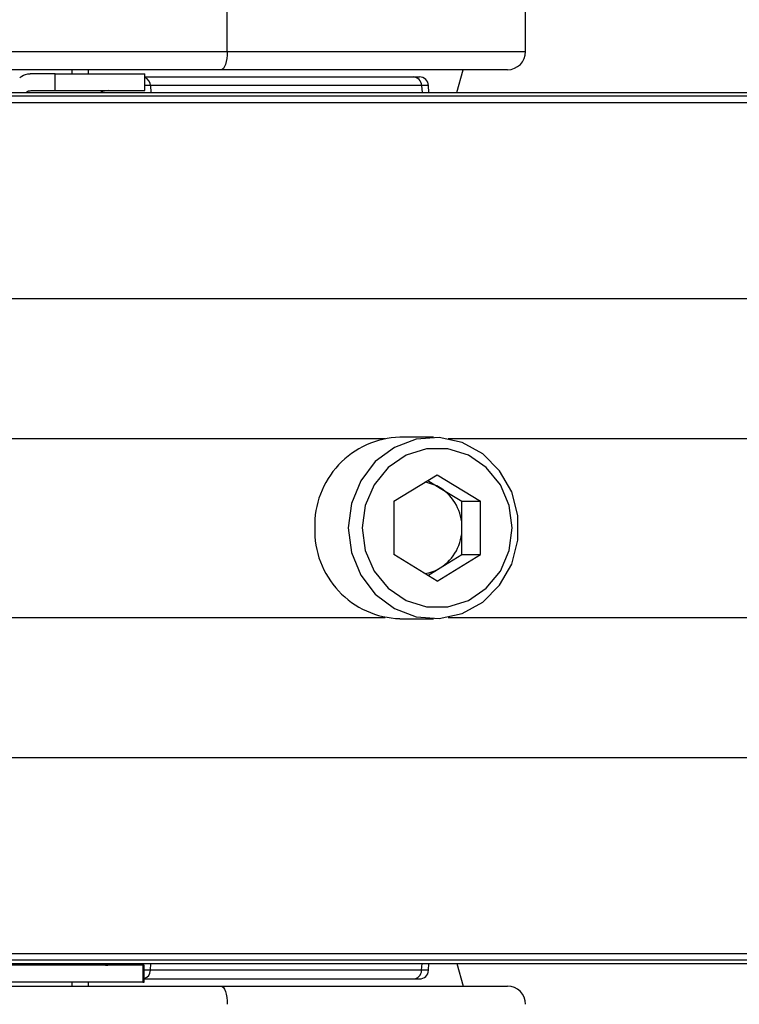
# Model space of a CAD drawing. Header units: millimetres. Extents: x 20 to 26560, y 40 to 17955.
# Tile 68 of 90: x 10217 to 10296, y 13034 to 13143. Entities that reach past the tile are written whole.
import ezdxf

# ---------------------------------------------------------------- set-up
doc = ezdxf.new("R2010")
doc.units = ezdxf.units.MM
doc.header["$LTSCALE"] = 2
doc.layers.add('COMPONENT_GEOMETRY', color=7, linetype='Continuous')
doc.styles.add('SLDTEXTSTYLE0', font='TXT', dxfattribs={"width": 0.75})
doc.dimstyles.new('SLDDIMSTYLE0', dxfattribs={"dimtxt": 150, "dimasz": 6.604, "dimexe": 0, "dimexo": 0.0625, "dimgap": 37.5, "dimtad": 0, "dimtih": 1, "dimtoh": 1, "dimdec": 1, "dimrnd": 1e-09, "dimzin": 12, "dimdsep": 46, "dimtxsty": 'SLDTEXTSTYLE0', "dimsah": 1, "dimcen": 0.09, "dimadec": 0, "dimazin": 3, "dimtfac": 1, "dimtdec": 1, "dimtofl": 0, "dimtmove": 0, "dimatfit": 3, "dimfxl": 1, "dimfrac": 2, "dimtolj": 1, "dimtzin": 12, "dimarcsym": 0})
doc.dimstyles.new('SLDDIMSTYLE1', dxfattribs={"dimtxt": 150, "dimasz": 6.604, "dimexe": 0, "dimexo": 0.0625, "dimgap": 37.5, "dimtad": 0, "dimtih": 1, "dimtoh": 1, "dimdec": 0, "dimrnd": 1e-09, "dimzin": 12, "dimdsep": 46, "dimtxsty": 'SLDTEXTSTYLE0', "dimsah": 1, "dimcen": 0.09, "dimadec": 0, "dimazin": 3, "dimtfac": 1, "dimtdec": 0, "dimtofl": 0, "dimtmove": 0, "dimatfit": 3, "dimfxl": 1, "dimfrac": 2, "dimtolj": 1, "dimtzin": 12, "dimarcsym": 0})

# ---------------------------------------------------------------- blocks, each defined once
blk = doc.blocks.new('_D')
at = {"layer": 'COMPONENT_GEOMETRY', "color": 7}
for p, q in [((17865.6, 13084.21), (17865.6, 8497.89)), ((9988.31, 12387.67), (9988.31, 8497.89)), ((13516.02, 8720.28), (13470.31, 8720.28)), ((13470.31, 8720.28), (13470.31, 8482.15)), ((14337.89, 8720.28), (14383.59, 8720.28)), ((14383.59, 8720.28), (14383.59, 8482.15)), ((9988.31, 8504.24), (13399.57, 8504.24)), ((17865.6, 8504.24), (14454.34, 8504.24)), ((13470.31, 8482.15), (13516.02, 8482.15)), ((14383.59, 8482.15), (14337.89, 8482.15))]:
    blk.add_line(p, q, dxfattribs=at)
for points in [[(9988.31, 8504.24), (9994.91, 8503.22), (9994.91, 8505.25)], [(17865.6, 8504.24), (17859, 8505.25), (17859, 8503.22)]]:
    blk.add_solid(points, dxfattribs=at)
at = {"layer": 'COMPONENT_GEOMETRY', "color": 7, "char_height": 150, "attachment_point": 1, "style": 'SLDTEXTSTYLE0'}
for s, insert in [('12\'11.06"', (13516.02, 8675.51)), ('3938.6mm', (13434.66, 8451.09))]:
    blk.add_mtext(s, dxfattribs=dict(at, insert=insert))
blk = doc.blocks.new('_D_1')
at = {"layer": 'COMPONENT_GEOMETRY', "color": 7}
for p, q in [((9577.37, 17955.11), (9531.67, 17955.11)), ((9531.67, 17955.11), (9531.67, 17716.99)), ((10399.25, 17955.11), (10444.95, 17955.11)), ((10444.95, 17955.11), (10444.95, 17716.99)), ((2111.02, 13089.29), (2111.02, 17745.42)), ((17865.6, 13089.29), (17865.6, 17745.42)), ((2111.02, 17739.07), (9460.92, 17739.07)), ((17865.6, 17739.07), (10515.69, 17739.07)), ((9531.67, 17716.99), (9577.37, 17716.99)), ((10444.95, 17716.99), (10399.25, 17716.99))]:
    blk.add_line(p, q, dxfattribs=at)
for points in [[(2111.02, 17739.07), (2117.62, 17738.05), (2117.62, 17740.09)], [(17865.6, 17739.07), (17859, 17740.09), (17859, 17738.05)]]:
    blk.add_solid(points, dxfattribs=at)
at = {"layer": 'COMPONENT_GEOMETRY', "color": 7, "char_height": 150, "attachment_point": 1, "style": 'SLDTEXTSTYLE0'}
for s, insert in [('25\'10.13"', (9577.37, 17910.35)), ('7877mm', (9579.14, 17685.92))]:
    blk.add_mtext(s, dxfattribs=dict(at, insert=insert))

msp = doc.modelspace()

# ---------------------------------------------------------------- linework, layer by layer
at = {"color": 7, "linetype": 'Continuous', "lineweight": 25}
for p, q in [((10239.79, 13139.25), (10239.79, 13149.25)), ((10272.69, 13139.25), (10272.69, 13149.25)), ((10154.98, 13139.25), (10239.79, 13139.25)), ((10239.79, 13139.25), (10272.69, 13139.25)), ((10239.11, 13137.25), (10154.29, 13137.25)), ((10220.81, 13136.8), (10218.05, 13136.8)), ((10220.81, 13134.95), (10220.81, 13136.8)), ((10220.81, 13136.8), (10230.69, 13136.8)), ((10222.69, 13136.8), (10222.69, 13137.25)), ((10222.69, 13136.8), (10222.69, 13137.25)), ((10224.49, 13136.8), (10224.49, 13137.25)), ((10224.49, 13136.8), (10224.49, 13137.25)), ((10230.69, 13134.95), (10230.69, 13136.8)), ((10270.69, 13137.25), (10239.11, 13137.25)), ((10265.09, 13134.75), (10265.79, 13137.25)), ((10230.69, 13136.45), (10260.29, 13136.45)), ((10260.29, 13136.45), (10260.98, 13136.45)), ((10183.46, 13134.75), (11635.27, 13134.75)), ((10218.15, 13134.95), (10220.81, 13134.95)), ((10220.81, 13134.95), (10230.69, 13134.95)), ((10261.22, 13135.5), (10231.32, 13135.5)), ((10262.01, 13134.75), (10261.97, 13135.5)), ((10187.27, 13134.36), (11657.21, 13134.36)), ((10262.53, 13096.75), (10258.83, 13096.75)), ((10258.16, 13089.69), (10262.94, 13092.62)), ((10262.94, 13092.62), (10267.72, 13089.69)), ((10261.91, 13091.99), (10263.28, 13091.15)), ((10263.28, 13091.15), (10265.66, 13089.69)), ((10258.16, 13089.69), (10258.16, 13083.82)), ((10265.66, 13089.69), (10267.72, 13089.69)), ((10265.66, 13086.75), (10265.66, 13089.69)), ((10267.72, 13083.82), (10267.72, 13089.69)), ((10265.66, 13083.82), (10265.66, 13086.75)), ((10262.94, 13080.88), (10258.16, 13083.82)), ((10262.94, 13080.88), (10267.72, 13083.82)), ((10263.28, 13082.35), (10265.66, 13083.82)), ((10265.66, 13083.82), (10267.72, 13083.82)), ((10261.91, 13081.51), (10263.28, 13082.35)), ((10258.83, 13076.75), (10262.53, 13076.75)), ((10187.27, 13039.14), (11664.08, 13039.14)), ((10183.46, 13038.75), (10577.68, 13038.75)), ((10230.46, 13038.55), (10194.69, 13038.55)), ((10226.3, 13038.62), (10226.02, 13038.67)), ((10230.46, 13038.55), (10230.46, 13036.7)), ((10230.64, 13038.55), (10230.46, 13038.55)), ((10230.64, 13036.7), (10230.64, 13038.55)), ((10261.22, 13038), (10231.32, 13038)), ((10261.97, 13038), (10262.01, 13038.75)), ((10265.09, 13038.75), (10265.79, 13036.25)), ((10230.64, 13037.05), (10260.29, 13037.05)), ((10260.29, 13037.05), (10260.98, 13037.05)), ((10154.29, 13036.25), (10239.11, 13036.25)), ((10230.46, 13036.7), (10194.69, 13036.7)), ((10222.69, 13036.25), (10222.69, 13036.7)), ((10222.69, 13036.25), (10222.69, 13036.7)), ((10224.49, 13036.25), (10224.49, 13036.7)), ((10224.49, 13036.25), (10224.49, 13036.7)), ((10230.46, 13036.7), (10230.64, 13036.7)), ((10239.11, 13036.25), (10270.69, 13036.25))]:
    msp.add_line(p, q, dxfattribs=at)
at = {"color": 8, "linetype": 'Continuous', "lineweight": 25}
for p, q in [((10231.32, 13135.5), (10230.69, 13135.5)), ((10231.32, 13135.5), (10231.36, 13134.75)), ((10261.22, 13135.5), (10261.26, 13134.75)), ((10261.97, 13135.5), (10261.22, 13135.5)), ((10190.76, 13133.65), (11961.52, 13133.65)), ((10191.47, 13112.05), (11976.1, 13112.05)), ((10187.42, 13096.6), (10257.2, 13096.6)), ((10264.16, 13096.6), (11525.52, 13096.6)), ((10187.42, 13076.9), (10257.2, 13076.9)), ((10264.16, 13076.9), (11525.52, 13076.9)), ((10191.47, 13061.45), (11976.1, 13061.45)), ((10190.76, 13039.85), (11961.52, 13039.85)), ((10231.32, 13038), (10230.64, 13038)), ((10231.32, 13038), (10231.36, 13038.75)), ((10261.22, 13038), (10261.26, 13038.75)), ((10261.97, 13038), (10261.22, 13038))]:
    msp.add_line(p, q, dxfattribs=at)
at = {"color": 7, "linetype": 'Continuous', "lineweight": 25, "flags": 128}
for points in [[(10239.79, 13139.25), (10239.78, 13138.86), (10239.74, 13138.49), (10239.68, 13138.14), (10239.59, 13137.84), (10239.49, 13137.59), (10239.37, 13137.4), (10239.24, 13137.29), (10239.11, 13137.25)], [(10253.13, 13086.75), (10253.48, 13084.05), (10254.5, 13081.56), (10256.11, 13079.44), (10258.21, 13077.87), (10260.62, 13076.96), (10263.17, 13076.78), (10265.68, 13077.33), (10267.95, 13078.58), (10269.82, 13080.44), (10271.15, 13082.77), (10271.84, 13085.39), (10271.84, 13088.11), (10271.15, 13090.74), (10269.82, 13093.06), (10267.95, 13094.92), (10265.68, 13096.17), (10263.17, 13096.73), (10260.62, 13096.54), (10258.21, 13095.63), (10256.11, 13094.06), (10254.5, 13091.95), (10253.48, 13089.45), (10253.13, 13086.75)], [(10254.67, 13086.75), (10255, 13084.27), (10255.98, 13081.99), (10257.52, 13080.1), (10259.5, 13078.75), (10261.76, 13078.04), (10264.12, 13078.04), (10266.37, 13078.75), (10268.35, 13080.1), (10269.9, 13081.99), (10270.87, 13084.27), (10271.21, 13086.75), (10270.87, 13089.23), (10269.9, 13091.51), (10268.35, 13093.4), (10266.37, 13094.76), (10264.12, 13095.46), (10261.76, 13095.46), (10259.5, 13094.76), (10257.52, 13093.4), (10255.98, 13091.51), (10255, 13089.23), (10254.67, 13086.75)], [(10226.3, 13038.59), (10225.97, 13038.69), (10225.95, 13038.7)], [(10239.11, 13036.25), (10239.24, 13036.21), (10239.37, 13036.1), (10239.49, 13035.91), (10239.59, 13035.67), (10239.68, 13035.36), (10239.74, 13035.02), (10239.78, 13034.64), (10239.79, 13034.25)]]:
    msp.add_lwpolyline(points, dxfattribs=at)
at = {"color": 7, "linetype": 'Continuous', "lineweight": 25}
for centre, radius, start, end in [((10270.69, 13139.25), 2, 270, 0), ((10260.26, 13135.49), 0.962, 0.8199, 87.9547), ((10260.98, 13135.45), 1, 3, 90), ((10226.69, 13132.95), 2, 90, 115.8419), ((10259.13, 13087.06), 9.7, 91.7591, 181.8037), ((10260.87, 13087.25), 4.59, 58.3351, 81.1413), ((10260.52, 13086.81), 5.15, 359.3754, 57.5861), ((10259.13, 13086.45), 9.7, 178.1963, 268.2409), ((10260.52, 13086.7), 5.15, 302.4139, 0.6246), ((10260.87, 13086.25), 4.59, 278.8587, 301.6649), ((10260.26, 13038.01), 0.962, 272.0453, 359.1801), ((10260.98, 13038.05), 1, 270, 357), ((10270.69, 13034.25), 2, 0, 90)]:
    msp.add_arc(centre, radius, start, end, dxfattribs=at)
at = {"color": 8, "linetype": 'Continuous', "lineweight": 25}
for centre, radius, start, end in [((10230.33, 13135.47), 0.993, 1.713, 68.6897), ((10230.33, 13038.03), 0.989, 287.9288, 358.3554)]:
    msp.add_arc(centre, radius, start, end, dxfattribs=at)
at = {"color": 7, "linetype": 'Continuous', "lineweight": 25}
for points, knots in [([(10216.9, 13136.4), (10217.19, 13136.57), (10217.56, 13136.78), (10217.96, 13136.8), (10218.05, 13136.8)], [0, 0, 0, 0, 0.774818, 1, 1, 1, 1]), ([(10217.61, 13134.75), (10217.67, 13134.8), (10217.84, 13134.93), (10218.03, 13134.94), (10218.15, 13134.95)], [0, 0, 0, 0, 0.352331, 1, 1, 1, 1]), ([(10225.85, 13038.75), (10225.93, 13038.7), (10226.18, 13038.57), (10226.45, 13038.56), (10226.63, 13038.55)], [0, 0, 0, 0, 0.352331, 1, 1, 1, 1])]:
    msp.add_open_spline(points, degree=3, knots=knots, dxfattribs=at)

# ---------------------------------------------------------------- dimensions: what is measured, and where the dimension line sits
at = {"layer": 'COMPONENT_GEOMETRY', "color": 7}
dim = msp.add_linear_dim(base=(17865.6, 17739.07), p1=(2111.02, 13086.75), p2=(17865.6, 13086.75), angle=0, dimstyle='SLDDIMSTYLE1', dxfattribs=at)
dim.commit()
dim.dimension.update_dxf_attribs({"geometry": '_D_1', "text_midpoint": (9988.31, 17739.07), "dimtype": 160})
dim = msp.add_linear_dim(base=(9988.31, 8504.24), p1=(17865.6, 13086.75), p2=(9988.31, 12390.21), dimstyle='SLDDIMSTYLE0', dxfattribs=at)
dim.commit()
dim.dimension.update_dxf_attribs({"geometry": '_D', "text_midpoint": (13926.95, 8504.24), "dimtype": 160})

doc.saveas('drawing.dxf')
